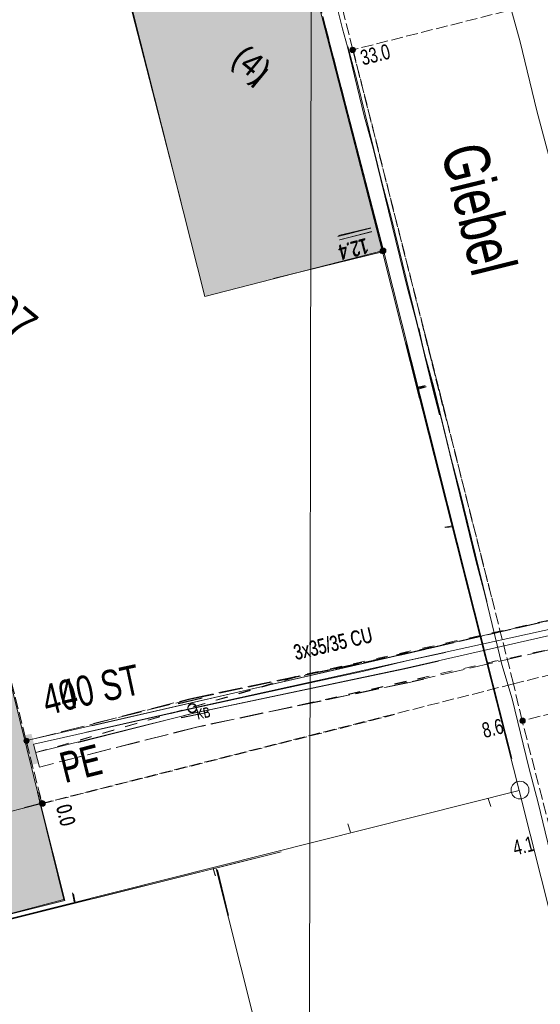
# Model space of a CAD drawing. Header units: metres. Extents: x -740 to 758, y -633 to 854.
# Tile 115 of 256: x -515 to -497, y 100 to 135. Entities that reach past the tile are written whole.
import ezdxf

# ---------------------------------------------------------------- set-up
doc = ezdxf.new("R2010")
doc.units = ezdxf.units.M
doc.header["$MEASUREMENT"] = 0
for name, pattern in [('416_125', [0.5408, 0.416, -0.1248]), ('416_416', [0.832, 0.416, -0.416]), ('832_208', [1.04, 0.832, -0.208])]:
    doc.linetypes.add(name, pattern=pattern)
for name, color, linetype in [('Gas.LOVION', 7, 'Continuous'), ('Grundkarte.LOVION', 7, 'Continuous'), ('Grundkarte_Text.LOVION', 7, 'Continuous'), ('Strom.LOVION', 7, 'Continuous'), ('StromBemass.LOVION', 7, 'Continuous'), ('ViewBounds.LOVION', 7, 'Continuous'), ('Wasser.LOVION', 7, 'Continuous')]:
    doc.layers.add(name, color=color, linetype=linetype)
doc.styles.add('ERSTELLTER_STIL_1', font='arial.ttf')

msp = doc.modelspace()

# ---------------------------------------------------------------- hatches: boundary and pattern name
at = {"layer": 'Gas.LOVION', "linetype": 'Continuous', "lineweight": 13}
msp.add_hatch(color=7, dxfattribs=at).paths.add_polyline_path([(-514.852, 108.871), (-515.028, 109.607), (-515.389, 109.528), (-515.214, 108.791)])
at = {"layer": 'Grundkarte.LOVION', "linetype": 'Continuous', "lineweight": 18}
for points in [[(-528.707, 137.22), (-529.978, 142.357), (-530.126, 142.963), (-540.941, 140.221), (-540.646, 139.008), (-542.347, 138.576), (-538.196, 121.81), (-537.226, 117.944), (-539.391, 117.407), (-535.393, 101.306), (-520.621, 104.997), (-520.769, 105.603), (-519.961, 105.8), (-514.713, 107.141), (-516.175, 113.027), (-522.258, 111.457)], [(-528.707, 137.22), (-529.978, 142.357), (-530.126, 142.963), (-540.941, 140.221), (-540.646, 139.008), (-542.347, 138.576), (-538.196, 121.81), (-537.226, 117.944), (-539.391, 117.407), (-535.393, 101.306), (-520.621, 104.997), (-520.769, 105.603), (-519.961, 105.8), (-514.713, 107.141), (-516.175, 113.027), (-522.258, 111.457)], [(-511.994, 136.983), (-509.757, 128.305), (-506.511, 125.637), (-502.671, 126.574), (-505.768, 138.596), (-511.909, 137.021)], [(-511.96, 137.025), (-508.922, 124.997), (-502.637, 126.616), (-504.671, 134.427), (-508.849, 137.861), (-511.875, 137.063)], [(-514.821, 107.553), (-515.27, 107.007), (-514.723, 107.149)], [(-513.848, 103.738), (-514.713, 107.141), (-519.961, 105.8), (-519.128, 102.423)], [(-513.89, 103.772), (-514.723, 107.149), (-515.27, 107.007), (-519.047, 102.411)]]:
    msp.add_hatch(color=254, dxfattribs=at).paths.add_polyline_path(points)
at = {"layer": 'Strom.LOVION', "linetype": 'Continuous', "lineweight": 13}
msp.add_hatch(color=7, dxfattribs=at).paths.add_polyline_path([(-515.086, 108.848), (-515.304, 109.861), (-515.535, 109.809), (-515.302, 108.783)])
at = {"layer": 'StromBemass.LOVION', "linetype": 'Continuous', "lineweight": 13}
for points in [[(-503.65, 133.617), (-503.643, 133.627), (-503.637, 133.637), (-503.632, 133.649), (-503.63, 133.66), (-503.628, 133.672), (-503.628, 133.684), (-503.63, 133.696), (-503.633, 133.708), (-503.637, 133.719), (-503.643, 133.73), (-503.65, 133.739), (-503.658, 133.748), (-503.668, 133.756), (-503.678, 133.762), (-503.689, 133.767), (-503.7, 133.771), (-503.712, 133.773), (-503.724, 133.774), (-503.736, 133.773), (-503.748, 133.771), (-503.76, 133.767), (-503.771, 133.762), (-503.781, 133.756), (-503.79, 133.748), (-503.798, 133.739), (-503.805, 133.729), (-503.811, 133.719), (-503.816, 133.707), (-503.819, 133.696), (-503.82, 133.684), (-503.82, 133.672), (-503.818, 133.66), (-503.815, 133.648), (-503.811, 133.637), (-503.805, 133.626), (-503.798, 133.616), (-503.79, 133.608), (-503.78, 133.6), (-503.77, 133.594), (-503.759, 133.588), (-503.748, 133.585), (-503.736, 133.582), (-503.724, 133.582), (-503.712, 133.583), (-503.7, 133.585), (-503.688, 133.589), (-503.677, 133.594), (-503.667, 133.6), (-503.658, 133.608)], [(-502.595, 126.536), (-502.589, 126.545), (-502.583, 126.556), (-502.579, 126.566), (-502.576, 126.578), (-502.575, 126.589), (-502.575, 126.601), (-502.576, 126.613), (-502.579, 126.624), (-502.583, 126.635), (-502.589, 126.645), (-502.596, 126.654), (-502.604, 126.663), (-502.613, 126.67), (-502.623, 126.676), (-502.633, 126.681), (-502.644, 126.685), (-502.656, 126.687), (-502.668, 126.688), (-502.679, 126.687), (-502.691, 126.685), (-502.702, 126.681), (-502.712, 126.676), (-502.722, 126.67), (-502.731, 126.662), (-502.739, 126.654), (-502.746, 126.644), (-502.752, 126.634), (-502.756, 126.623), (-502.759, 126.612), (-502.76, 126.6), (-502.76, 126.589), (-502.759, 126.577), (-502.756, 126.566), (-502.751, 126.555), (-502.746, 126.545), (-502.739, 126.535), (-502.731, 126.527), (-502.722, 126.519), (-502.712, 126.513), (-502.701, 126.508), (-502.69, 126.505), (-502.679, 126.503), (-502.667, 126.502), (-502.655, 126.503), (-502.644, 126.505), (-502.633, 126.508), (-502.622, 126.514), (-502.612, 126.52), (-502.603, 126.527)], [(-502.579, 126.549), (-502.572, 126.559), (-502.566, 126.57), (-502.562, 126.581), (-502.559, 126.593), (-502.557, 126.605), (-502.557, 126.617), (-502.559, 126.629), (-502.562, 126.64), (-502.566, 126.652), (-502.572, 126.662), (-502.579, 126.672), (-502.588, 126.681), (-502.597, 126.688), (-502.607, 126.695), (-502.618, 126.7), (-502.629, 126.703), (-502.641, 126.706), (-502.653, 126.706), (-502.665, 126.706), (-502.677, 126.703), (-502.689, 126.7), (-502.7, 126.694), (-502.71, 126.688), (-502.719, 126.68), (-502.727, 126.671), (-502.734, 126.662), (-502.74, 126.651), (-502.745, 126.64), (-502.748, 126.628), (-502.749, 126.616), (-502.749, 126.604), (-502.747, 126.592), (-502.744, 126.58), (-502.74, 126.569), (-502.734, 126.559), (-502.727, 126.549), (-502.719, 126.54), (-502.709, 126.532), (-502.699, 126.526), (-502.688, 126.521), (-502.677, 126.517), (-502.665, 126.515), (-502.653, 126.514), (-502.641, 126.515), (-502.629, 126.517), (-502.617, 126.521), (-502.607, 126.526), (-502.596, 126.533), (-502.587, 126.541)], [(-502.616, 126.554), (-502.612, 126.56), (-502.608, 126.567), (-502.605, 126.574), (-502.603, 126.581), (-502.602, 126.589), (-502.602, 126.596), (-502.603, 126.604), (-502.605, 126.612), (-502.608, 126.619), (-502.612, 126.625), (-502.616, 126.632), (-502.622, 126.637), (-502.628, 126.642), (-502.634, 126.646), (-502.641, 126.649), (-502.648, 126.652), (-502.656, 126.653), (-502.663, 126.654), (-502.671, 126.653), (-502.679, 126.652), (-502.686, 126.649), (-502.693, 126.646), (-502.699, 126.642), (-502.705, 126.637), (-502.711, 126.631), (-502.715, 126.625), (-502.719, 126.618), (-502.721, 126.611), (-502.723, 126.604), (-502.724, 126.596), (-502.724, 126.588), (-502.723, 126.581), (-502.721, 126.573), (-502.718, 126.566), (-502.715, 126.56), (-502.71, 126.553), (-502.705, 126.548), (-502.699, 126.543), (-502.693, 126.539), (-502.686, 126.536), (-502.678, 126.533), (-502.671, 126.532), (-502.663, 126.531), (-502.655, 126.532), (-502.648, 126.533), (-502.641, 126.536), (-502.634, 126.539), (-502.627, 126.543), (-502.621, 126.548)], [(-502.603, 126.568), (-502.599, 126.574), (-502.595, 126.581), (-502.592, 126.588), (-502.59, 126.596), (-502.589, 126.603), (-502.589, 126.611), (-502.59, 126.619), (-502.592, 126.626), (-502.595, 126.634), (-502.599, 126.64), (-502.603, 126.647), (-502.609, 126.652), (-502.615, 126.657), (-502.621, 126.661), (-502.628, 126.665), (-502.636, 126.667), (-502.643, 126.668), (-502.651, 126.669), (-502.659, 126.668), (-502.666, 126.667), (-502.674, 126.664), (-502.681, 126.661), (-502.687, 126.657), (-502.693, 126.652), (-502.698, 126.646), (-502.703, 126.64), (-502.707, 126.633), (-502.709, 126.626), (-502.711, 126.618), (-502.712, 126.611), (-502.712, 126.603), (-502.711, 126.595), (-502.709, 126.588), (-502.706, 126.581), (-502.703, 126.574), (-502.698, 126.568), (-502.693, 126.562), (-502.687, 126.557), (-502.68, 126.553), (-502.673, 126.55), (-502.666, 126.547), (-502.658, 126.546), (-502.651, 126.545), (-502.643, 126.546), (-502.635, 126.547), (-502.628, 126.55), (-502.621, 126.553), (-502.614, 126.557), (-502.608, 126.562)], [(-497.675, 110.004), (-497.668, 110.014), (-497.662, 110.024), (-497.658, 110.035), (-497.655, 110.047), (-497.654, 110.058), (-497.654, 110.07), (-497.655, 110.082), (-497.658, 110.093), (-497.663, 110.104), (-497.668, 110.114), (-497.675, 110.124), (-497.683, 110.132), (-497.692, 110.14), (-497.702, 110.146), (-497.713, 110.151), (-497.724, 110.155), (-497.736, 110.157), (-497.748, 110.158), (-497.759, 110.157), (-497.771, 110.155), (-497.782, 110.151), (-497.793, 110.146), (-497.803, 110.139), (-497.812, 110.132), (-497.82, 110.123), (-497.827, 110.114), (-497.832, 110.103), (-497.837, 110.092), (-497.839, 110.081), (-497.841, 110.069), (-497.841, 110.058), (-497.839, 110.046), (-497.836, 110.035), (-497.832, 110.024), (-497.826, 110.013), (-497.819, 110.004), (-497.811, 109.995), (-497.802, 109.988), (-497.792, 109.981), (-497.782, 109.976), (-497.77, 109.973), (-497.759, 109.971), (-497.747, 109.97), (-497.735, 109.971), (-497.724, 109.973), (-497.712, 109.977), (-497.702, 109.982), (-497.692, 109.988), (-497.683, 109.996)], [(-515.13, 109.301), (-515.123, 109.311), (-515.118, 109.321), (-515.114, 109.332), (-515.111, 109.343), (-515.109, 109.355), (-515.109, 109.366), (-515.111, 109.378), (-515.114, 109.389), (-515.118, 109.4), (-515.124, 109.41), (-515.131, 109.419), (-515.139, 109.428), (-515.148, 109.435), (-515.157, 109.441), (-515.168, 109.446), (-515.179, 109.45), (-515.19, 109.452), (-515.202, 109.453), (-515.214, 109.452), (-515.225, 109.45), (-515.236, 109.446), (-515.247, 109.441), (-515.256, 109.435), (-515.265, 109.427), (-515.273, 109.419), (-515.28, 109.409), (-515.286, 109.399), (-515.29, 109.388), (-515.293, 109.377), (-515.294, 109.366), (-515.294, 109.354), (-515.293, 109.342), (-515.29, 109.331), (-515.285, 109.32), (-515.28, 109.31), (-515.273, 109.301), (-515.265, 109.292), (-515.256, 109.285), (-515.246, 109.279), (-515.236, 109.274), (-515.225, 109.27), (-515.213, 109.268), (-515.201, 109.267), (-515.19, 109.268), (-515.178, 109.27), (-515.167, 109.274), (-515.157, 109.279), (-515.147, 109.285), (-515.138, 109.293)], [(-515.13, 109.301), (-515.123, 109.311), (-515.118, 109.321), (-515.114, 109.332), (-515.111, 109.343), (-515.109, 109.355), (-515.109, 109.366), (-515.111, 109.378), (-515.114, 109.389), (-515.118, 109.4), (-515.124, 109.41), (-515.131, 109.419), (-515.139, 109.428), (-515.148, 109.435), (-515.157, 109.441), (-515.168, 109.446), (-515.179, 109.45), (-515.19, 109.452), (-515.202, 109.453), (-515.214, 109.452), (-515.225, 109.45), (-515.236, 109.446), (-515.247, 109.441), (-515.256, 109.435), (-515.265, 109.427), (-515.273, 109.419), (-515.28, 109.409), (-515.286, 109.399), (-515.29, 109.388), (-515.293, 109.377), (-515.294, 109.366), (-515.294, 109.354), (-515.293, 109.342), (-515.29, 109.331), (-515.285, 109.32), (-515.28, 109.31), (-515.273, 109.301), (-515.265, 109.292), (-515.256, 109.285), (-515.246, 109.279), (-515.236, 109.274), (-515.225, 109.27), (-515.213, 109.268), (-515.201, 109.267), (-515.19, 109.268), (-515.178, 109.27), (-515.167, 109.274), (-515.157, 109.279), (-515.147, 109.285), (-515.138, 109.293)], [(-514.587, 107.105), (-514.58, 107.114), (-514.575, 107.125), (-514.571, 107.135), (-514.568, 107.147), (-514.566, 107.158), (-514.566, 107.17), (-514.568, 107.181), (-514.571, 107.193), (-514.575, 107.203), (-514.581, 107.214), (-514.588, 107.223), (-514.596, 107.231), (-514.605, 107.239), (-514.614, 107.245), (-514.625, 107.25), (-514.636, 107.253), (-514.647, 107.256), (-514.659, 107.256), (-514.671, 107.255), (-514.682, 107.253), (-514.693, 107.25), (-514.704, 107.245), (-514.713, 107.238), (-514.722, 107.231), (-514.73, 107.222), (-514.737, 107.213), (-514.743, 107.203), (-514.747, 107.192), (-514.75, 107.181), (-514.751, 107.169), (-514.751, 107.158), (-514.75, 107.146), (-514.747, 107.135), (-514.742, 107.124), (-514.737, 107.114), (-514.73, 107.104), (-514.722, 107.096), (-514.713, 107.089), (-514.703, 107.082), (-514.692, 107.077), (-514.681, 107.074), (-514.67, 107.072), (-514.658, 107.071), (-514.647, 107.072), (-514.635, 107.074), (-514.624, 107.078), (-514.614, 107.083), (-514.604, 107.089), (-514.595, 107.096)], [(-514.586, 107.108), (-514.579, 107.117), (-514.573, 107.128), (-514.569, 107.138), (-514.566, 107.15), (-514.565, 107.161), (-514.565, 107.173), (-514.566, 107.184), (-514.569, 107.196), (-514.573, 107.206), (-514.579, 107.216), (-514.586, 107.226), (-514.594, 107.234), (-514.603, 107.242), (-514.613, 107.248), (-514.623, 107.253), (-514.634, 107.256), (-514.646, 107.258), (-514.657, 107.259), (-514.669, 107.258), (-514.68, 107.256), (-514.691, 107.253), (-514.702, 107.248), (-514.711, 107.241), (-514.72, 107.234), (-514.728, 107.225), (-514.735, 107.216), (-514.741, 107.206), (-514.745, 107.195), (-514.748, 107.184), (-514.749, 107.172), (-514.749, 107.161), (-514.748, 107.149), (-514.745, 107.138), (-514.74, 107.127), (-514.735, 107.117), (-514.728, 107.108), (-514.72, 107.099), (-514.711, 107.092), (-514.701, 107.086), (-514.691, 107.081), (-514.68, 107.077), (-514.668, 107.075), (-514.657, 107.074), (-514.645, 107.075), (-514.634, 107.077), (-514.623, 107.081), (-514.612, 107.086), (-514.602, 107.092), (-514.593, 107.1)], [(-514.566, 107.089), (-514.559, 107.098), (-514.554, 107.109), (-514.549, 107.12), (-514.546, 107.131), (-514.545, 107.143), (-514.545, 107.155), (-514.547, 107.167), (-514.55, 107.179), (-514.554, 107.19), (-514.56, 107.2), (-514.567, 107.21), (-514.575, 107.219), (-514.584, 107.226), (-514.594, 107.233), (-514.605, 107.238), (-514.617, 107.241), (-514.628, 107.243), (-514.64, 107.244), (-514.652, 107.243), (-514.664, 107.241), (-514.675, 107.237), (-514.686, 107.232), (-514.696, 107.226), (-514.705, 107.218), (-514.713, 107.209), (-514.72, 107.2), (-514.726, 107.189), (-514.731, 107.178), (-514.733, 107.167), (-514.735, 107.155), (-514.735, 107.143), (-514.733, 107.131), (-514.73, 107.119), (-514.726, 107.108), (-514.72, 107.098), (-514.713, 107.088), (-514.705, 107.079), (-514.696, 107.072), (-514.686, 107.065), (-514.675, 107.06), (-514.663, 107.057), (-514.652, 107.055), (-514.64, 107.054), (-514.628, 107.055), (-514.616, 107.057), (-514.605, 107.061), (-514.594, 107.066), (-514.584, 107.072), (-514.575, 107.08)], [(-514.565, 107.089), (-514.559, 107.099), (-514.553, 107.109), (-514.548, 107.12), (-514.546, 107.132), (-514.544, 107.144), (-514.544, 107.155), (-514.546, 107.167), (-514.549, 107.179), (-514.553, 107.19), (-514.559, 107.2), (-514.566, 107.21), (-514.574, 107.218), (-514.583, 107.226), (-514.593, 107.232), (-514.604, 107.237), (-514.615, 107.241), (-514.627, 107.243), (-514.639, 107.244), (-514.651, 107.243), (-514.663, 107.241), (-514.674, 107.237), (-514.685, 107.232), (-514.695, 107.226), (-514.704, 107.218), (-514.712, 107.209), (-514.719, 107.2), (-514.725, 107.189), (-514.729, 107.178), (-514.732, 107.167), (-514.733, 107.155), (-514.733, 107.143), (-514.732, 107.131), (-514.729, 107.12), (-514.724, 107.109), (-514.719, 107.098), (-514.712, 107.089), (-514.703, 107.08), (-514.694, 107.072), (-514.684, 107.066), (-514.673, 107.061), (-514.662, 107.057), (-514.65, 107.055), (-514.638, 107.054), (-514.627, 107.055), (-514.615, 107.057), (-514.604, 107.061), (-514.593, 107.066), (-514.583, 107.073), (-514.574, 107.08)]]:
    msp.add_hatch(color=7, dxfattribs=at).paths.add_polyline_path(points)
at = {"layer": 'Wasser.LOVION', "linetype": 'Continuous', "lineweight": 13}
msp.add_hatch(color=7, dxfattribs=at).paths.add_polyline_path([(-514.778, 108.568), (-514.967, 109.288), (-515.329, 109.208), (-515.14, 108.488)])

# ---------------------------------------------------------------- linework, layer by layer
at = {"layer": 'Gas.LOVION', "color": 5, "linetype": 'Continuous', "lineweight": 18}
for points in [[(-489.902, 114.777), (-490.004, 114.753), (-495.923, 113.479), (-501.84, 112.177), (-503.257, 111.861), (-509.376, 110.509), (-513.091, 109.658)], [(-500.455, 112.466), (-501.83, 112.169), (-503.231, 111.839), (-509.366, 110.501), (-514.948, 109.246)]]:
    msp.add_lwpolyline(points, dxfattribs=at)
at = {"layer": 'Gas.LOVION', "color": 251, "linetype": 'Continuous', "lineweight": 13}
for points in [[(-509.027, 110.868), (-509.865, 110.668)], [(-509.017, 110.86), (-509.855, 110.66)], [(-508.917, 110.347), (-509.758, 110.176)], [(-508.907, 110.339), (-509.748, 110.168)]]:
    msp.add_lwpolyline(points, dxfattribs=at)
for centre, radius in [((-509.376, 110.5), 0.152), ((-509.373, 110.522), 0.151)]:
    msp.add_circle(centre, radius, dxfattribs=at)
at = {"layer": 'Grundkarte.LOVION', "color": 8, "linetype": 'Continuous', "lineweight": 18}
for points in [[(-528.707, 137.22), (-522.258, 111.457), (-516.175, 113.027), (-514.713, 107.141), (-519.961, 105.8), (-520.769, 105.603), (-520.621, 104.997), (-535.393, 101.306), (-539.391, 117.407), (-537.226, 117.944), (-538.196, 121.81), (-542.347, 138.576), (-540.646, 139.008), (-540.941, 140.221), (-530.126, 142.963), (-529.978, 142.357)], [(-528.707, 137.22), (-522.258, 111.457), (-516.175, 113.027), (-514.713, 107.141), (-519.961, 105.8), (-520.769, 105.603), (-520.621, 104.997), (-535.393, 101.306), (-539.391, 117.407), (-537.226, 117.944), (-538.196, 121.81), (-542.347, 138.576), (-540.646, 139.008), (-540.941, 140.221), (-530.126, 142.963), (-529.978, 142.357)], [(-513.848, 103.738), (-519.128, 102.423), (-519.961, 105.8), (-514.713, 107.141)]]:
    msp.add_lwpolyline(points, close=True, dxfattribs=at)
for points in [[(-509.757, 128.305), (-511.994, 136.983), (-511.909, 137.021), (-505.768, 138.596), (-502.671, 126.574), (-506.511, 125.637)], [(-501.369, 121.411), (-502.671, 126.574), (-505.768, 138.596)], [(-501.369, 121.411), (-502.671, 126.574), (-505.768, 138.596)], [(-505.768, 138.596), (-502.671, 126.574), (-501.369, 121.411)], [(-504.671, 134.427), (-502.637, 126.616), (-508.922, 124.997), (-511.96, 137.025), (-511.875, 137.063), (-508.849, 137.861)], [(-500.662, 120.83), (-500.897, 121.723), (-501.488, 124.148), (-501.811, 125.329), (-502.994, 130.178), (-503.316, 131.359), (-503.908, 133.783), (-504.088, 134.416), (-504.242, 135.081)], [(-498.16, 135.143), (-497.837, 133.963), (-497.246, 131.538), (-496.918, 130.299), (-496.595, 129.119), (-495.708, 125.482), (-495.353, 124.275), (-494.466, 120.638), (-494.312, 119.973)], [(-499.402, 113.78), (-502.637, 126.616), (-504.671, 134.427)], [(-499.402, 113.78), (-502.637, 126.616), (-504.671, 134.427)], [(-504.671, 134.427), (-502.637, 126.616), (-499.402, 113.78)], [(-499.005, 114.262), (-499.942, 118.102), (-500.27, 119.341), (-500.862, 121.765), (-501.184, 122.946), (-502.368, 127.795), (-502.69, 128.976), (-503.578, 132.613), (-503.9, 133.793)], [(-502.671, 126.574), (-501.369, 121.411)], [(-502.637, 126.616), (-499.402, 113.78)], [(-500.671, 120.838), (-500.907, 121.732), (-501.202, 122.944), (-501.411, 123.869)], [(-495.063, 98.638), (-495.655, 101.063), (-495.983, 102.301), (-496.279, 103.514), (-496.607, 104.753), (-497.199, 107.177), (-497.527, 108.416), (-498.118, 110.841), (-498.473, 112.048), (-499.065, 114.473), (-499.393, 115.711), (-500.872, 121.774), (-501.194, 122.954), (-501.403, 123.879)], [(-474.589, 14.986), (-486.99, 64.433), (-497.862, 107.615), (-501.852, 123.333), (-497.862, 107.615), (-519.179, 102.25), (-497.862, 107.615), (-486.99, 64.433), (-534.097, 52.586), (-534.697, 56.31), (-535.206, 59.098), (-536.667, 67.083), (-538.567, 78.661), (-536.667, 67.083), (-535.206, 59.098), (-534.697, 56.31), (-534.097, 52.586), (-533.874, 51.219), (-532.589, 43.216), (-531.329, 33.35)], [(-507.816, -132.17), (-496.956, -90.587), (-498.423, -90.996), (-497.678, -88.648), (-496.361, -84.884), (-494.869, -81.102), (-493.663, -77.408), (-492.451, -73.181), (-479.165, -22.554), (-473.267, -0.046), (-472.213, 3.987), (-474.117, 12.875), (-474.589, 14.986), (-486.99, 64.433), (-497.862, 107.615), (-501.852, 123.333)], [(-501.378, 121.419), (-501.86, 123.323)], [(-501.86, 123.323), (-501.378, 121.419)], [(-501.378, 121.419), (-501.86, 123.323)], [(-501.86, 123.323), (-501.378, 121.419)], [(-501.826, 123.365), (-498.12, 108.742)], [(-501.184, 121.852), (-501.471, 121.765)], [(-501.176, 121.862), (-501.437, 121.807)], [(-501.142, 121.818), (-501.429, 121.73)], [(-501.134, 121.828), (-501.395, 121.772)], [(-500.482, 116.876), (-500.221, 116.931)], [(-500.472, 116.868), (-500.179, 116.896)], [(-498.692, 112.174), (-498.979, 112.087)], [(-519.179, 102.25), (-497.862, 107.615), (-491.287, 81.48)], [(-514.821, 107.553), (-514.723, 107.149), (-515.27, 107.007)], [(-515.27, 107.007), (-514.723, 107.149), (-513.89, 103.772), (-519.047, 102.411)], [(-498.87, 107.044), (-498.957, 107.331)], [(-503.894, 106.434), (-503.807, 106.147)], [(-541.529, 96.657), (-506.243, 105.457), (-541.529, 96.657)], [(-535.393, 101.306), (-534.808, 98.349), (-506.243, 105.457)], [(-508.528, 104.858), (-506.355, 96.233), (-509.027, 91.214), (-514.275, 89.873)], [(-508.564, 104.618), (-508.651, 104.905)], [(-508.554, 104.61), (-508.641, 104.897)], [(-508.486, 104.823), (-508.092, 103.207)], [(-513.588, 104.009), (-513.527, 103.689)], [(-513.546, 103.974), (-513.485, 103.655)]]:
    msp.add_lwpolyline(points, dxfattribs=at)
at = {"layer": 'Grundkarte.LOVION', "color": 253, "linetype": 'Continuous', "lineweight": 18}
for points in [[(-505.768, 138.596), (-502.671, 126.574), (-501.369, 121.411)], [(-504.671, 134.427), (-502.637, 126.616), (-499.402, 113.78)], [(-501.852, 123.333), (-497.862, 107.615), (-519.179, 102.25), (-497.862, 107.615), (-486.99, 64.433), (-474.589, 14.986), (-497.087, 9.299), (-514.91, 4.778), (-532.069, 0.411), (-531.009, 9.825), (-530.592, 17.343), (-530.721, 25.311), (-531.329, 33.35), (-532.589, 43.216), (-533.874, 51.219), (-534.097, 52.586), (-534.697, 56.31), (-535.206, 59.098), (-536.667, 67.083), (-538.567, 78.661)], [(-501.86, 123.323), (-501.378, 121.419)], [(-541.529, 96.657), (-506.243, 105.457), (-541.529, 96.657)]]:
    msp.add_lwpolyline(points, dxfattribs=at)
at = {"layer": 'Grundkarte.LOVION', "color": 9, "linetype": 'Continuous', "lineweight": 18}
msp.add_circle((-497.839, 107.625), 0.313, dxfattribs=at)
at = {"layer": 'Strom.LOVION', "color": 5, "linetype": 'Continuous', "lineweight": 18}
for points in [[(-489.32, 115.322), (-489.404, 115.122), (-489.919, 114.791), (-490.679, 115.012), (-512.906, 109.883)], [(-500.178, 112.803), (-515.197, 109.369)]]:
    msp.add_lwpolyline(points, dxfattribs=at)
at = {"layer": 'StromBemass.LOVION', "color": 7, "linetype": '416_125', "lineweight": 13}
for points in [[(-500.42, 120.632), (-503.721, 133.683), (-505.284, 139.841), (-505.995, 142.579), (-507.26, 147.657), (-509.03, 154.578)], [(-502.658, 126.59), (-505.192, 136.48), (-505.725, 138.615), (-506.384, 141.122), (-506.461, 141.455)], [(-494.62, 135.977), (-503.721, 133.683)], [(-504.674, 134.456), (-502.65, 126.6)], [(-498.844, 114.426), (-503.71, 133.664)], [(-500.43, 120.64), (-501.279, 124.03)], [(-496.643, 105.724), (-497.762, 110.063), (-498.066, 111.363), (-501.271, 124.04)], [(-488.174, 113.572), (-488.245, 113.846), (-488.894, 113.679), (-490.364, 113.299), (-498.066, 111.363), (-514.664, 107.155), (-514.782, 107.601)], [(-516.127, 112.988), (-514.654, 107.146), (-502.251, 110.28)], [(-488.214, 112.474), (-497.762, 110.063)]]:
    msp.add_lwpolyline(points, dxfattribs=at)
at = {"layer": 'StromBemass.LOVION', "color": 7, "linetype": 'Continuous', "lineweight": 13}
for points in [[(-503.092, 127.405), (-504.246, 127.115)], [(-503.084, 127.415), (-504.225, 127.141)], [(-503.065, 127.275), (-504.19, 126.988)], [(-503.057, 127.285), (-504.181, 126.997)]]:
    msp.add_lwpolyline(points, dxfattribs=at)
for centre, radius in [((-503.724, 133.678), 0.0962), ((-502.667, 126.595), 0.093), ((-502.653, 126.61), 0.0961), ((-502.663, 126.592), 0.0611), ((-502.651, 126.607), 0.0617), ((-497.747, 110.064), 0.0938), ((-515.202, 109.36), 0.0926), ((-515.202, 109.36), 0.0926), ((-514.659, 107.164), 0.0926), ((-514.657, 107.167), 0.0924), ((-514.64, 107.149), 0.0952), ((-514.639, 107.149), 0.0948)]:
    msp.add_circle(centre, radius, dxfattribs=at)
at = {"layer": 'ViewBounds.LOVION', "color": 1, "linetype": 'Continuous', "lineweight": 18}
msp.add_lwpolyline([(528.379, 238.399), (527.852, -123.837), (-505.561, -122.336), (-505.035, 239.901)], close=True, dxfattribs=at)
at = {"layer": 'Wasser.LOVION', "color": 7, "linetype": '832_208', "lineweight": 13}
for points in [[(-512.84, 109.963), (-509.453, 110.841), (-502.009, 112.397), (-496.01, 113.766), (-491.067, 114.9), (-490.853, 113.916), (-495.753, 112.801), (-501.795, 111.413), (-509.223, 109.844), (-513.923, 108.646)], [(-501.221, 111.534), (-501.785, 111.405), (-509.213, 109.836), (-514.751, 108.437), (-514.994, 109.418), (-509.427, 110.82), (-501.999, 112.388), (-500.178, 112.803)]]:
    msp.add_lwpolyline(points, dxfattribs=at)
at = {"layer": 'Wasser.LOVION', "color": 150, "linetype": 'Continuous', "lineweight": 18}
for points in [[(-490.172, 114.515), (-490.289, 114.503), (-490.96, 114.408), (-495.874, 113.277), (-501.902, 111.905), (-509.33, 110.336), (-513.382, 109.304)], [(-500.706, 112.16), (-501.892, 111.897), (-509.32, 110.328), (-514.874, 108.943)]]:
    msp.add_lwpolyline(points, dxfattribs=at)
at = {"layer": 'Wasser.LOVION', "color": 252, "linetype": '416_416', "lineweight": 18}
for points in [[(-505.502, 110.636), (-493.297, 113.367), (-493.553, 114.332), (-505.746, 111.618), (-513.316, 109.385)], [(-500.152, 112.835), (-505.72, 111.596), (-514.874, 108.943)], [(-505.492, 110.628), (-501.182, 111.582)]]:
    msp.add_lwpolyline(points, dxfattribs=at)

# ---------------------------------------------------------------- texts
at = {"layer": 'Gas.LOVION', "color": 5, "linetype": 'Continuous', "lineweight": 18, "attachment_point": 7, "style": 'ERSTELLTER_STIL_1'}
for s, insert, char_height, rotation in [('{\\A1;\\W0.71558x;40 ST}', (-513.904, 110.402), 1.06709, 12.2427), ('{\\A1;\\W0.71559x;KB}', (-509.179, 110.111), 0.3557, 12.2426), ('{\\A1;\\W0.71559x;KB}', (-509.17, 110.103), 0.3557, 12.2426)]:
    msp.add_mtext(s, dxfattribs=dict(at, insert=insert, char_height=char_height, rotation=rotation))
at = {"layer": 'Grundkarte_Text.LOVION', "color": 7, "linetype": 'Continuous', "lineweight": 13, "attachment_point": 7, "style": 'ERSTELLTER_STIL_1'}
for s, insert, char_height, rotation in [('{\\A1;\\W0.89450x;(4)}', (-508.187, 133.079), 0.83073, 320.5841), ('{\\A1;\\W0.89450x;(4)}', (-508.179, 133.089), 0.83073, 320.584), ('{\\A1;\\W0.89449x;I}', (-507.38, 132.45), 0.83073, 320.5841), ('{\\A1;\\W0.89449x;I}', (-507.372, 132.46), 0.83073, 320.5841), ('{\\A1;\\W0.89449x;607}', (-517.245, 124.832), 1.12432, 320.5841)]:
    msp.add_mtext(s, dxfattribs=dict(at, insert=insert, char_height=char_height, rotation=rotation))
at = {"layer": 'Grundkarte_Text.LOVION', "color": 8, "linetype": 'Continuous', "lineweight": 18, "char_height": 1.60082, "attachment_point": 7, "rotation": 283.921, "style": 'ERSTELLTER_STIL_1'}
for insert in [(-500.645, 130.123), (-500.637, 130.133)]:
    msp.add_mtext('{\\A1;\\W0.71560x;Giebel}', dxfattribs=dict(at, insert=insert))
at = {"layer": 'Strom.LOVION', "color": 5, "linetype": 'Continuous', "lineweight": 18, "char_height": 0.53355, "attachment_point": 7, "rotation": 13.2429, "style": 'ERSTELLTER_STIL_1'}
for insert in [(-505.732, 112.197), (-505.722, 112.189)]:
    msp.add_mtext('{\\A1;\\W0.71558x;3x35/35 CU}', dxfattribs=dict(at, insert=insert))
at = {"layer": 'StromBemass.LOVION', "color": 7, "linetype": 'Continuous', "lineweight": 13, "attachment_point": 7, "style": 'ERSTELLTER_STIL_1'}
for s, insert, char_height, rotation in [('{\\A1;\\W0.71558x;33.0}', (-503.366, 133.122), 0.53355, 14.243), ('{\\A1;\\W0.71558x;12.4}', (-503.271, 127.039), 0.53354, 194.3475), ('{\\A1;\\W0.71557x;12.4}', (-503.25, 127.065), 0.53355, 194.3473), ('{\\A1;\\W0.71558x;8.6}', (-499.091, 109.447), 0.53355, 14.243), ('{\\A1;\\W0.71557x;0.0}', (-514.178, 107.039), 0.53355, 284.2444), ('{\\A1;\\W0.71558x;0.0}', (-514.168, 107.031), 0.53355, 284.2444), ('{\\A1;\\W0.71558x;4.1}', (-498.011, 105.319), 0.53355, 14.243)]:
    msp.add_mtext(s, dxfattribs=dict(at, insert=insert, char_height=char_height, rotation=rotation))
at = {"layer": 'Wasser.LOVION', "color": 150, "linetype": 'Continuous', "lineweight": 18, "char_height": 1.06709, "attachment_point": 7, "rotation": 14.243, "style": 'ERSTELLTER_STIL_1'}
for s, insert in [('{\\A1;\\W0.71558x;40}', (-514.477, 110.233)), ('{\\A1;\\W0.71558x;PE}', (-513.855, 107.876)), ('{\\A1;\\W0.71558x;PE}', (-513.846, 107.868))]:
    msp.add_mtext(s, dxfattribs=dict(at, insert=insert))

doc.saveas('drawing.dxf')
